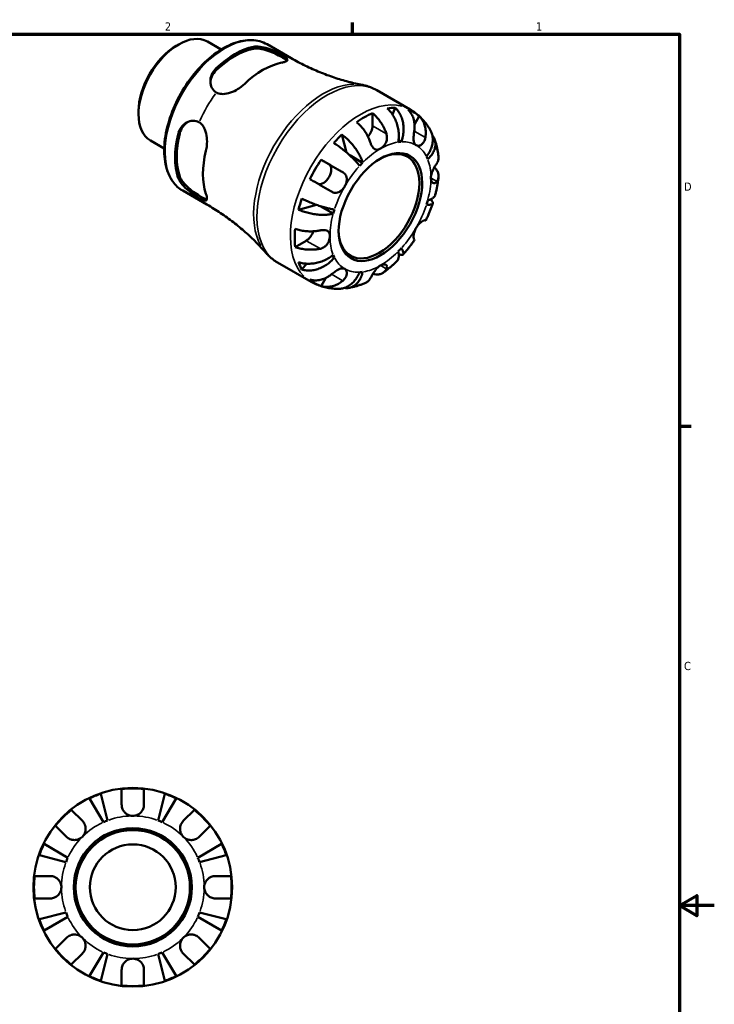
# Model space of a CAD drawing. Header units: inches. Extents: x -1.7 to 37.6, y -1.1 to 21.4.
# Tile 6 of 6: x 25.9 to 33.9, y 9.9 to 21.2. Entities that reach past the tile are written whole.
import ezdxf

# ---------------------------------------------------------------- set-up
doc = ezdxf.new("R2010")
doc.units = ezdxf.units.IN
doc.header["$MEASUREMENT"] = 0
for name, color, linetype, lineweight in [('Border (ANSI)', 7, 'Continuous', 70), ('Visible (ANSI)', 7, 'Continuous', 50), ('Visible Narrow (ANSI)', 7, 'Continuous', 35)]:
    doc.layers.add(name, color=color, linetype=linetype, lineweight=lineweight)
doc.styles.add('Note Text (ANSI)', font='tahoma.ttf')

# ---------------------------------------------------------------- blocks, each defined once
blk = doc.blocks.new('Borders Default Border')
at = {"layer": 'Border (ANSI)'}
for p, q in [((29.75, 21), (29.75, 21.134)), ((33.5, 16.5), (33.634, 16.5))]:
    blk.add_line(p, q, dxfattribs=at)
at = {"layer": 'Border (ANSI)', "flags": 128}
for points in [[(0.5, 1), (0.5, 21), (33.5, 21), (33.5, 1), (0.5, 1)], [(33.9, 11), (33.5, 11), (33.7, 11.115), (33.7, 10.885), (33.5, 11)]]:
    blk.add_lwpolyline(points, dxfattribs=at)
at = {"layer": 'Border (ANSI)', "color": 5, "true_color": 0x0000ff, "char_height": 0.0945, "attachment_point": 7, "style": 'Note Text (ANSI)'}
for s, insert in [('2', (27.596, 21.04)), ('1', (31.854, 21.04)), ('D', (33.553, 19.203)), ('C', (33.552, 13.701))]:
    blk.add_mtext(s, dxfattribs=dict(at, insert=insert))

msp = doc.modelspace()

# ---------------------------------------------------------------- linework, layer by layer
at = {"layer": 'Visible (ANSI)'}
for p, q in [((28.083, 20.915), (28.242, 20.823)), ((27.727, 20.866), (27.754, 20.882)), ((28.768, 20.884), (29.046, 20.723)), ((30.027, 20.356), (30.411, 20.135)), ((27.293, 20.114), (27.293, 20.082)), ((30.239, 20.156), (30.208, 20.077)), ((29.978, 20.094), (29.978, 19.948)), ((30.515, 20.059), (30.46, 19.965)), ((27.429, 19.781), (27.589, 19.689)), ((29.627, 19.847), (29.68, 19.643)), ((30.308, 19.764), (30.277, 19.782)), ((29.388, 19.559), (29.478, 19.507)), ((29.864, 19.525), (29.717, 19.61)), ((27.801, 19.204), (28.079, 19.044)), ((29.334, 19.042), (29.129, 18.985)), ((29.527, 18.94), (29.376, 19.027)), ((29.217, 18.63), (29.091, 18.557)), ((29.541, 18.436), (29.51, 18.454)), ((28.889, 18.38), (29.273, 18.159)), ((29.221, 18.366), (29.167, 18.299)), ((29.443, 18.203), (29.388, 18.108)), ((27.1, 12.159), (27.1, 12.337)), ((27.356, 12.337), (27.356, 12.159)), ((26.89, 11.958), (26.73, 12.229)), ((26.86, 12.283), (26.939, 11.978)), ((27.517, 11.978), (27.596, 12.283)), ((27.726, 12.229), (27.566, 11.958)), ((26.522, 12.098), (26.649, 11.972)), ((27.807, 11.972), (27.934, 12.098)), ((26.467, 11.79), (26.341, 11.917)), ((28.115, 11.917), (27.989, 11.79)), ((26.21, 11.709), (26.481, 11.549)), ((27.975, 11.549), (28.246, 11.709)), ((26.461, 11.5), (26.156, 11.579)), ((28.3, 11.579), (27.995, 11.5)), ((26.102, 11.339), (26.28, 11.339)), ((28.176, 11.339), (28.354, 11.339)), ((26.28, 11.083), (26.102, 11.083)), ((28.354, 11.083), (28.176, 11.083)), ((26.156, 10.843), (26.461, 10.922)), ((26.481, 10.873), (26.21, 10.713)), ((28.246, 10.713), (27.975, 10.873)), ((27.995, 10.922), (28.3, 10.843)), ((26.341, 10.505), (26.467, 10.632)), ((27.989, 10.632), (28.115, 10.505)), ((26.649, 10.45), (26.522, 10.324)), ((26.73, 10.193), (26.89, 10.464)), ((26.939, 10.444), (26.86, 10.139)), ((27.596, 10.139), (27.517, 10.444)), ((27.566, 10.464), (27.726, 10.193)), ((27.934, 10.324), (27.807, 10.45)), ((27.1, 10.085), (27.1, 10.263)), ((27.356, 10.263), (27.356, 10.085))]:
    msp.add_line(p, q, dxfattribs=at)
for radius in [1.14, 0.678, 0.656, 0.492]:
    msp.add_circle((27.228, 11.211), radius, dxfattribs=at)
for radius, start, end in [(1.134, 83.5038, 96.4962), (1.134, 108.9533, 116.0467), (1.134, 63.9533, 71.0467), (1.134, 128.5038, 141.4962), (1.134, 38.5038, 51.4962), (0.819, 110.6662, 114.3338), (0.819, 65.6662, 69.3338), (1.134, 153.9533, 161.0467), (1.134, 18.9533, 26.0467), (0.819, 155.6662, 159.3338), (0.819, 20.6662, 24.3338), (1.134, 173.5038, 186.4962), (1.134, 353.5038, 6.4962), (0.819, 200.6662, 204.3338), (0.819, 335.6662, 339.3338), (1.134, 198.9533, 206.0467), (1.134, 333.9533, 341.0467), (1.134, 218.5038, 231.4962), (0.819, 245.6662, 249.3338), (0.819, 290.6662, 294.3338), (1.134, 308.5038, 321.4962), (1.134, 243.9533, 251.0467), (1.134, 288.9533, 296.0467), (1.134, 263.5038, 276.4962)]:
    msp.add_arc((27.228, 11.211), radius, start, end, dxfattribs=at)
for centre, major_axis, start_param, end_param in [((27.756, 20.348), (-0.327, -0.567), 3.141593, 6.283185), ((27.728, 20.364), (-0.307, -0.533), 3.928925, 5.495853), ((28.398, 19.978), (0.484, 0.84), 0.467028, 1.099901), ((28.398, 19.978), (0.47, 0.817), 0.457907, 1.109022), ((28.722, 19.792), (-0.486, -0.845), 3.610505, 4.239609), ((29.887, 19.121), (0.566, 0.982), 0.328863, 0.452668), ((29.887, 19.121), (0.566, 0.982), 6.167871, 6.394632), ((29.887, 19.121), (0.566, 0.982), 0.670084, 0.896845), ((29.887, 19.895), (-0.064, -0.111), 1.2298, 2.354261), ((28.398, 19.978), (0.484, 0.84), 2.037824, 2.670697), ((28.398, 19.978), (0.47, 0.817), 2.028704, 2.679818), ((29.887, 19.121), (0.566, 0.982), 1.114261, 1.238066), ((28.722, 19.792), (-0.486, -0.845), 5.181302, 5.810405), ((30.053, 19.025), (0.327, 0.568), 2.371437, 7.053341), ((30.069, 19.016), (0.409, 0.71), 0.35876, 0.422771), ((29.887, 19.121), (0.566, 0.982), 1.455482, 1.682243), ((30.069, 19.016), (0.409, 0.71), 5.856547, 5.920558), ((29.414, 19.396), (0.064, 0.111), 3.206033, 6.281252), ((30.069, 19.016), (-0.409, -0.71), 4.285751, 4.349762), ((29.887, 19.121), (0.566, 0.982), 1.899659, 2.023464), ((30.069, 19.016), (-0.409, -0.71), 5.071149, 5.13516), ((30.069, 19.016), (0.409, 0.71), 5.071149, 5.13516), ((29.887, 19.121), (0.566, 0.982), 2.24088, 2.467641), ((29.217, 18.735), (-0.064, -0.111), 0.783464, 1.915229), ((30.069, 19.016), (0.409, 0.71), 4.285751, 4.349762), ((30.069, 19.016), (-0.409, -0.71), 5.856547, 5.920558), ((29.887, 19.121), (-0.566, -0.982), 5.82665, 5.950455), ((30.069, 19.016), (-0.409, -0.71), 0.35876, 0.422771), ((29.887, 19.121), (-0.566, -0.982), 6.167871, 6.394632)]:
    msp.add_ellipse(centre, major_axis=major_axis, ratio=0.578093, start_param=start_param, end_param=end_param, dxfattribs=at)
msp.add_ellipse((30.069, 19.016), major_axis=(0.338, 0.588), ratio=0.578093, dxfattribs=at)
for points, knots in [([(28.768, 20.884), (28.716, 20.913), (28.656, 20.93), (28.527, 20.934), (28.457, 20.921), (28.311, 20.867), (28.236, 20.824), (28.09, 20.714), (28.019, 20.647), (27.889, 20.494), (27.829, 20.408), (27.728, 20.229), (27.686, 20.134), (27.623, 19.945), (27.602, 19.85), (27.584, 19.67), (27.588, 19.584), (27.619, 19.431), (27.647, 19.363), (27.718, 19.265), (27.756, 19.23), (27.801, 19.204)], [5.499721, 5.499721, 5.499721, 5.499721, 5.797848, 5.797848, 6.109453, 6.109453, 6.434254, 6.434254, 6.760497, 6.760497, 7.085688, 7.085688, 7.410444, 7.410444, 7.735719, 7.735719, 8.06203, 8.06203, 8.38623, 8.38623, 8.641314, 8.641314, 8.641314, 8.641314]), ([(28.611, 20.854), (28.632, 20.858), (28.659, 20.859), (28.717, 20.851), (28.748, 20.844), (28.805, 20.825), (28.834, 20.814), (28.889, 20.789), (28.915, 20.776), (28.936, 20.763), (28.937, 20.763), (28.938, 20.762)], [0.8896133, 0.8896133, 0.8896133, 0.8896133, 1.1304747, 1.1304747, 1.371336, 1.371336, 1.592758, 1.592758, 1.8141799, 1.8141799, 1.8231876, 1.8231876, 1.8231876, 1.8231876]), ([(28.611, 20.831), (28.632, 20.835), (28.659, 20.835), (28.717, 20.827), (28.748, 20.819), (28.805, 20.8), (28.834, 20.789), (28.889, 20.763), (28.915, 20.75), (28.956, 20.726), (28.974, 20.715), (28.99, 20.701), (28.993, 20.697), (28.996, 20.694)], [0.890303, 0.890303, 0.890303, 0.890303, 1.132585, 1.132585, 1.374868, 1.374868, 1.596482, 1.596482, 1.818096, 1.818096, 2.039709, 2.039709, 2.129281, 2.129281, 2.129281, 2.129281]), ([(28.938, 20.762), (28.952, 20.754), (28.964, 20.747), (28.983, 20.733), (28.991, 20.727), (29.004, 20.712), (29.005, 20.704), (28.995, 20.692), (28.987, 20.687), (28.963, 20.678), (28.951, 20.675), (28.936, 20.672)], [-0.9616137, -0.9616137, -0.9616137, -0.9616137, -0.8100734, -0.8100734, -0.6512593, -0.6512593, -0.3914548, -0.3914548, -0.1706795, -0.1706795, 0, 0, 0, 0]), ([(29.046, 20.723), (29.099, 20.693), (29.153, 20.664), (29.262, 20.611), (29.318, 20.586), (29.428, 20.541), (29.483, 20.52), (29.593, 20.484), (29.648, 20.468), (29.755, 20.44), (29.808, 20.428), (29.859, 20.418)], [5.4997209, 5.4997209, 5.4997209, 5.4997209, 5.5389427, 5.5389427, 5.5781646, 5.5781646, 5.6173864, 5.6173864, 5.6566083, 5.6566083, 5.6958301, 5.6958301, 5.6958301, 5.6958301]), ([(28.187, 20.33), (28.186, 20.331), (28.186, 20.331), (28.185, 20.331), (28.164, 20.343), (28.147, 20.361), (28.124, 20.405), (28.118, 20.43), (28.117, 20.48), (28.122, 20.509), (28.146, 20.563), (28.163, 20.588), (28.185, 20.608)], [-0.0090077, -0.0090077, -0.0090077, -0.0090077, 0, 0, 0, 0.221422, 0.221422, 0.4428439, 0.4428439, 0.6837052, 0.6837052, 0.9245666, 0.9245666, 0.9245666, 0.9245666]), ([(28.118, 20.446), (28.119, 20.468), (28.125, 20.49), (28.146, 20.54), (28.163, 20.565), (28.185, 20.586)], [0.4924857, 0.4924857, 0.4924857, 0.4924857, 0.6855101, 0.6855101, 0.927793, 0.927793, 0.927793, 0.927793]), ([(28.509, 20.426), (28.497, 20.415), (28.484, 20.404), (28.452, 20.381), (28.434, 20.369), (28.387, 20.343), (28.356, 20.33), (28.299, 20.315), (28.272, 20.311), (28.225, 20.315), (28.205, 20.32), (28.187, 20.33)], [-0.9586093, -0.9586093, -0.9586093, -0.9586093, -0.8216842, -0.8216842, -0.6573857, -0.6573857, -0.4089543, -0.4089543, -0.1895177, -0.1895177, 0, 0, 0, 0]), ([(30.027, 20.356), (30.017, 20.362), (30.006, 20.367), (29.984, 20.378), (29.973, 20.383), (29.951, 20.392), (29.94, 20.396), (29.917, 20.404), (29.906, 20.407), (29.882, 20.413), (29.871, 20.416), (29.859, 20.418)], [5.4997209, 5.4997209, 5.4997209, 5.4997209, 5.5389427, 5.5389427, 5.5781646, 5.5781646, 5.6173864, 5.6173864, 5.6566083, 5.6566083, 5.6958301, 5.6958301, 5.6958301, 5.6958301]), ([(30.273, 19.761), (30.277, 19.779), (30.279, 19.799), (30.281, 19.84), (30.28, 19.862), (30.276, 19.901), (30.272, 19.922), (30.261, 19.964), (30.254, 19.984), (30.24, 20.021), (30.23, 20.04), (30.209, 20.076), (30.197, 20.093), (30.175, 20.121), (30.162, 20.135), (30.148, 20.147)], [3.631383, 3.631383, 3.631383, 3.631383, 3.783147, 3.783147, 3.93491, 3.93491, 4.086099, 4.086099, 4.237288, 4.237288, 4.388092, 4.388092, 4.538896, 4.538896, 4.685545, 4.685545, 4.685545, 4.685545]), ([(30.239, 20.156), (30.252, 20.144), (30.264, 20.13), (30.284, 20.101), (30.294, 20.084), (30.311, 20.048), (30.318, 20.028), (30.328, 19.992), (30.331, 19.971), (30.336, 19.928), (30.336, 19.906), (30.333, 19.867), (30.33, 19.845), (30.321, 19.803), (30.315, 19.782), (30.308, 19.764)], [0.154497, 0.154497, 0.154497, 0.154497, 0.301146, 0.301146, 0.45195, 0.45195, 0.602754, 0.602754, 0.753943, 0.753943, 0.905132, 0.905132, 1.056895, 1.056895, 1.208659, 1.208659, 1.208659, 1.208659]), ([(30.457, 19.887), (30.459, 19.901), (30.461, 19.917), (30.462, 19.953), (30.46, 19.973), (30.454, 20.009), (30.45, 20.028), (30.436, 20.063), (30.428, 20.08), (30.41, 20.108), (30.399, 20.121), (30.386, 20.133)], [3.990271, 3.990271, 3.990271, 3.990271, 4.1043276, 4.1043276, 4.2560115, 4.2560115, 4.4068722, 4.4068722, 4.557733, 4.557733, 4.7039709, 4.7039709, 4.7039709, 4.7039709]), ([(30.643, 19.896), (30.633, 19.915), (30.621, 19.933), (30.596, 19.97), (30.582, 19.987), (30.553, 20.021), (30.537, 20.038), (30.504, 20.069), (30.487, 20.083), (30.45, 20.111), (30.431, 20.123), (30.411, 20.135)], [5.1653618, 5.1653618, 5.1653618, 5.1653618, 5.2322336, 5.2322336, 5.2991054, 5.2991054, 5.3659772, 5.3659772, 5.432849, 5.432849, 5.4997209, 5.4997209, 5.4997209, 5.4997209]), ([(27.747, 19.85), (27.754, 19.879), (27.767, 19.907), (27.802, 19.954), (27.824, 19.973), (27.868, 19.997), (27.893, 20.005), (27.942, 20.007), (27.966, 20.001), (27.988, 19.989), (27.989, 19.988), (27.989, 19.988)], [0.8896133, 0.8896133, 0.8896133, 0.8896133, 1.1304747, 1.1304747, 1.371336, 1.371336, 1.592758, 1.592758, 1.8141799, 1.8141799, 1.8231876, 1.8231876, 1.8231876, 1.8231876]), ([(29.978, 20.094), (29.993, 20.082), (30.007, 20.069), (30.032, 20.042), (30.046, 20.026), (30.071, 19.991), (30.083, 19.973), (30.103, 19.939), (30.113, 19.919), (30.127, 19.885), (30.133, 19.87), (30.138, 19.856)], [0.1545017, 0.1545017, 0.1545017, 0.1545017, 0.3007396, 0.3007396, 0.4516004, 0.4516004, 0.6024612, 0.6024612, 0.754145, 0.754145, 0.8682016, 0.8682016, 0.8682016, 0.8682016]), ([(30.515, 20.059), (30.527, 20.047), (30.538, 20.033), (30.556, 20.006), (30.565, 19.989), (30.578, 19.954), (30.583, 19.935), (30.588, 19.899), (30.59, 19.879), (30.589, 19.843), (30.587, 19.827), (30.585, 19.812)], [0.1545017, 0.1545017, 0.1545017, 0.1545017, 0.3007396, 0.3007396, 0.4516004, 0.4516004, 0.6024612, 0.6024612, 0.754145, 0.754145, 0.8682016, 0.8682016, 0.8682016, 0.8682016]), ([(27.766, 19.861), (27.773, 19.89), (27.787, 19.918), (27.819, 19.961), (27.836, 19.977), (27.855, 19.99)], [0.8903025, 0.8903025, 0.8903025, 0.8903025, 1.1325855, 1.1325855, 1.3269138, 1.3269138, 1.3269138, 1.3269138]), ([(27.989, 19.988), (28.003, 19.979), (28.016, 19.968), (28.038, 19.941), (28.047, 19.924), (28.066, 19.878), (28.073, 19.845), (28.08, 19.782), (28.08, 19.753), (28.075, 19.702), (28.072, 19.681), (28.067, 19.661)], [-0.9616139, -0.9616139, -0.9616139, -0.9616139, -0.8100912, -0.8100912, -0.6512709, -0.6512709, -0.3914686, -0.3914686, -0.1706868, -0.1706868, 0, 0, 0, 0]), ([(29.956, 19.751), (29.952, 19.765), (29.946, 19.78), (29.931, 19.815), (29.921, 19.834), (29.902, 19.869), (29.89, 19.887), (29.864, 19.921), (29.851, 19.937), (29.825, 19.964), (29.811, 19.977), (29.797, 19.989)], [3.990271, 3.990271, 3.990271, 3.990271, 4.1043276, 4.1043276, 4.2560115, 4.2560115, 4.4068722, 4.4068722, 4.557733, 4.557733, 4.7039709, 4.7039709, 4.7039709, 4.7039709]), ([(30.478, 19.726), (30.474, 19.729), (30.469, 19.732), (30.462, 19.742), (30.459, 19.747), (30.453, 19.763), (30.451, 19.774), (30.449, 19.797), (30.449, 19.809), (30.45, 19.831), (30.451, 19.84), (30.453, 19.858), (30.454, 19.867), (30.456, 19.88), (30.456, 19.883), (30.457, 19.887)], [0, 0, 0, 0, 0.0727176, 0.0727176, 0.1504294, 0.1504294, 0.2566741, 0.2566741, 0.3574985, 0.3574985, 0.4278256, 0.4278256, 0.4958936, 0.4958936, 0.523971, 0.523971, 0.523971, 0.523971]), ([(30.597, 19.596), (30.609, 19.612), (30.621, 19.629), (30.641, 19.665), (30.649, 19.684), (30.66, 19.718), (30.665, 19.737), (30.67, 19.774), (30.67, 19.793), (30.668, 19.826), (30.664, 19.843), (30.655, 19.872), (30.649, 19.885), (30.643, 19.896)], [3.6313834, 3.6313834, 3.6313834, 3.6313834, 3.7831468, 3.7831468, 3.9349102, 3.9349102, 4.0860993, 4.0860993, 4.2372883, 4.2372883, 4.3880921, 4.3880921, 4.5056183, 4.5056183, 4.5056183, 4.5056183]), ([(29.627, 19.847), (29.642, 19.836), (29.658, 19.823), (29.686, 19.798), (29.701, 19.784), (29.731, 19.752), (29.745, 19.736), (29.77, 19.705), (29.783, 19.688), (29.806, 19.654), (29.816, 19.636), (29.834, 19.605), (29.842, 19.588), (29.856, 19.555), (29.861, 19.539), (29.864, 19.525)], [0.154497, 0.154497, 0.154497, 0.154497, 0.301146, 0.301146, 0.45195, 0.45195, 0.602754, 0.602754, 0.753943, 0.753943, 0.905132, 0.905132, 1.056895, 1.056895, 1.208659, 1.208659, 1.208659, 1.208659]), ([(30.138, 19.856), (30.14, 19.849), (30.141, 19.843), (30.144, 19.83), (30.144, 19.824), (30.145, 19.809), (30.144, 19.801), (30.141, 19.779), (30.136, 19.765), (30.123, 19.738), (30.114, 19.725), (30.093, 19.703), (30.081, 19.693), (30.069, 19.686)], [-0.5276534, -0.5276534, -0.5276534, -0.5276534, -0.474105, -0.474105, -0.4238883, -0.4238883, -0.3615587, -0.3615587, -0.2513717, -0.2513717, -0.1293356, -0.1293356, 0, 0, 0, 0]), ([(30.585, 19.812), (30.584, 19.808), (30.584, 19.804), (30.581, 19.792), (30.578, 19.784), (30.571, 19.769), (30.567, 19.761), (30.556, 19.746), (30.548, 19.738), (30.529, 19.725), (30.518, 19.721), (30.497, 19.719), (30.487, 19.721), (30.478, 19.726)], [-0.5247, -0.5247, -0.5247, -0.5247, -0.4918187, -0.4918187, -0.4242098, -0.4242098, -0.3529175, -0.3529175, -0.2525465, -0.2525465, -0.1292355, -0.1292355, 0, 0, 0, 0]), ([(30.665, 19.837), (30.668, 19.833), (30.672, 19.828), (30.682, 19.812), (30.689, 19.798), (30.698, 19.769), (30.7, 19.754), (30.701, 19.726), (30.699, 19.71), (30.691, 19.678), (30.685, 19.663), (30.671, 19.635), (30.661, 19.62), (30.638, 19.591), (30.625, 19.577), (30.611, 19.565)], [0.2455671, 0.2455671, 0.2455671, 0.2455671, 0.3011464, 0.3011464, 0.4519501, 0.4519501, 0.6027539, 0.6027539, 0.7539429, 0.7539429, 0.905132, 0.905132, 1.0568954, 1.0568954, 1.2086588, 1.2086588, 1.2086588, 1.2086588]), ([(30.736, 19.595), (30.734, 19.608), (30.733, 19.621), (30.728, 19.648), (30.726, 19.661), (30.721, 19.687), (30.718, 19.7), (30.711, 19.726), (30.708, 19.739), (30.7, 19.765), (30.696, 19.778), (30.691, 19.791)], [4.8335561, 4.8335561, 4.8335561, 4.8335561, 4.8760735, 4.8760735, 4.9185909, 4.9185909, 4.9611082, 4.9611082, 5.0036256, 5.0036256, 5.046143, 5.046143, 5.046143, 5.046143]), ([(29.83, 19.489), (29.823, 19.499), (29.814, 19.511), (29.792, 19.535), (29.78, 19.548), (29.756, 19.573), (29.742, 19.586), (29.712, 19.614), (29.697, 19.628), (29.667, 19.654), (29.65, 19.667), (29.616, 19.694), (29.599, 19.707), (29.568, 19.729), (29.551, 19.74), (29.535, 19.751)], [3.631383, 3.631383, 3.631383, 3.631383, 3.783147, 3.783147, 3.93491, 3.93491, 4.086099, 4.086099, 4.237288, 4.237288, 4.388092, 4.388092, 4.538896, 4.538896, 4.685545, 4.685545, 4.685545, 4.685545]), ([(30.069, 19.686), (30.06, 19.681), (30.052, 19.678), (30.034, 19.674), (30.025, 19.673), (30.008, 19.677), (30.001, 19.681), (29.988, 19.692), (29.982, 19.699), (29.974, 19.712), (29.971, 19.717), (29.965, 19.728), (29.963, 19.733), (29.959, 19.743), (29.958, 19.747), (29.956, 19.751)], [0, 0, 0, 0, 0.092316, 0.092316, 0.1969275, 0.1969275, 0.2967982, 0.2967982, 0.3837033, 0.3837033, 0.4382012, 0.4382012, 0.487457, 0.487457, 0.5217406, 0.5217406, 0.5217406, 0.5217406]), ([(29.388, 19.559), (29.405, 19.549), (29.422, 19.539), (29.455, 19.52), (29.474, 19.509), (29.511, 19.488), (29.53, 19.477), (29.564, 19.457), (29.582, 19.447), (29.613, 19.429), (29.626, 19.422), (29.637, 19.415)], [0.1545017, 0.1545017, 0.1545017, 0.1545017, 0.3007396, 0.3007396, 0.4516004, 0.4516004, 0.6024612, 0.6024612, 0.754145, 0.754145, 0.8682016, 0.8682016, 0.8682016, 0.8682016]), ([(30.717, 19.519), (30.722, 19.528), (30.727, 19.537), (30.734, 19.558), (30.736, 19.571), (30.737, 19.586), (30.736, 19.59), (30.736, 19.595)], [3.990271, 3.990271, 3.990271, 3.990271, 4.1043276, 4.1043276, 4.2560115, 4.2560115, 4.308757, 4.308757, 4.308757, 4.308757]), ([(30.648, 19.35), (30.648, 19.359), (30.649, 19.368), (30.653, 19.389), (30.656, 19.4), (30.666, 19.426), (30.673, 19.442), (30.685, 19.466), (30.69, 19.475), (30.699, 19.49), (30.703, 19.496), (30.71, 19.507), (30.713, 19.513), (30.716, 19.518), (30.717, 19.519), (30.717, 19.519)], [-2.2624521, -2.2624521, -2.2624521, -2.2624521, -2.1788932, -2.1788932, -2.0870705, -2.0870705, -1.9601211, -1.9601211, -1.8755047, -1.8755047, -1.811327, -1.811327, -1.7448754, -1.7448754, -1.7354217, -1.7354217, -1.7354217, -1.7354217]), ([(30.688, 19.47), (30.698, 19.462), (30.706, 19.452), (30.72, 19.433), (30.726, 19.421), (30.735, 19.397), (30.737, 19.384), (30.736, 19.361), (30.734, 19.349), (30.727, 19.327), (30.722, 19.318), (30.717, 19.31)], [0.1732894, 0.1732894, 0.1732894, 0.1732894, 0.3007396, 0.3007396, 0.4516004, 0.4516004, 0.6024612, 0.6024612, 0.754145, 0.754145, 0.8682016, 0.8682016, 0.8682016, 0.8682016]), ([(27.989, 19.119), (27.989, 19.12), (27.988, 19.12), (27.987, 19.121), (27.966, 19.133), (27.942, 19.148), (27.893, 19.184), (27.868, 19.203), (27.824, 19.243), (27.802, 19.266), (27.767, 19.313), (27.754, 19.336), (27.747, 19.357)], [-0.0090077, -0.0090077, -0.0090077, -0.0090077, 0, 0, 0, 0.221422, 0.221422, 0.4428439, 0.4428439, 0.6837052, 0.6837052, 0.9245666, 0.9245666, 0.9245666, 0.9245666]), ([(28.078, 19.104), (28.074, 19.104), (28.069, 19.106), (28.048, 19.113), (28.03, 19.122), (28.009, 19.134), (27.989, 19.146), (27.964, 19.161), (27.915, 19.196), (27.89, 19.216), (27.845, 19.255), (27.823, 19.278), (27.787, 19.324), (27.773, 19.348), (27.766, 19.368)], [-0.312086, -0.312086, -0.312086, -0.312086, -0.221614, -0.221614, 0, 0, 0, 0.221614, 0.221614, 0.443227, 0.443227, 0.68551, 0.68551, 0.927793, 0.927793, 0.927793, 0.927793]), ([(29.509, 19.193), (29.497, 19.199), (29.485, 19.207), (29.454, 19.225), (29.436, 19.235), (29.402, 19.255), (29.383, 19.265), (29.346, 19.287), (29.327, 19.298), (29.294, 19.317), (29.277, 19.327), (29.26, 19.336)], [3.990271, 3.990271, 3.990271, 3.990271, 4.1043276, 4.1043276, 4.2560115, 4.2560115, 4.4068722, 4.4068722, 4.557733, 4.557733, 4.7039709, 4.7039709, 4.7039709, 4.7039709]), ([(29.637, 19.415), (29.641, 19.413), (29.644, 19.411), (29.653, 19.404), (29.658, 19.399), (29.668, 19.388), (29.672, 19.382), (29.68, 19.365), (29.683, 19.354), (29.685, 19.329), (29.683, 19.314), (29.674, 19.284), (29.668, 19.269), (29.659, 19.254)], [-0.5247, -0.5247, -0.5247, -0.5247, -0.4918187, -0.4918187, -0.4242098, -0.4242098, -0.3529175, -0.3529175, -0.2525465, -0.2525465, -0.1292355, -0.1292355, 0, 0, 0, 0]), ([(30.717, 19.31), (30.715, 19.307), (30.714, 19.304), (30.708, 19.298), (30.705, 19.295), (30.698, 19.291), (30.694, 19.289), (30.684, 19.288), (30.678, 19.289), (30.665, 19.297), (30.659, 19.304), (30.651, 19.324), (30.648, 19.336), (30.648, 19.35)], [-0.5211875, -0.5211875, -0.5211875, -0.5211875, -0.4827149, -0.4827149, -0.4207878, -0.4207878, -0.3526592, -0.3526592, -0.2514043, -0.2514043, -0.1290367, -0.1290367, 0, 0, 0, 0]), ([(30.699, 19.157), (30.702, 19.171), (30.706, 19.185), (30.712, 19.212), (30.715, 19.226), (30.72, 19.253), (30.723, 19.267), (30.727, 19.294), (30.729, 19.308), (30.733, 19.335), (30.735, 19.349), (30.736, 19.362)], [4.3726891, 4.3726891, 4.3726891, 4.3726891, 4.415744, 4.415744, 4.458799, 4.458799, 4.5018539, 4.5018539, 4.5449089, 4.5449089, 4.5879639, 4.5879639, 4.5879639, 4.5879639]), ([(29.659, 19.254), (29.654, 19.246), (29.649, 19.238), (29.637, 19.222), (29.631, 19.215), (29.614, 19.2), (29.604, 19.193), (29.583, 19.183), (29.572, 19.18), (29.554, 19.179), (29.546, 19.179), (29.532, 19.182), (29.524, 19.185), (29.515, 19.19), (29.512, 19.191), (29.509, 19.193)], [0, 0, 0, 0, 0.0727176, 0.0727176, 0.1504294, 0.1504294, 0.2566741, 0.2566741, 0.3574985, 0.3574985, 0.4278256, 0.4278256, 0.4958936, 0.4958936, 0.523971, 0.523971, 0.523971, 0.523971]), ([(28.067, 19.168), (28.071, 19.156), (28.074, 19.145), (28.078, 19.125), (28.079, 19.116), (28.078, 19.098), (28.074, 19.092), (28.059, 19.089), (28.048, 19.091), (28.022, 19.102), (28.007, 19.109), (27.989, 19.119)], [-0.9586342, -0.9586342, -0.9586342, -0.9586342, -0.8216916, -0.8216916, -0.6573685, -0.6573685, -0.4089455, -0.4089455, -0.1895163, -0.1895163, -0.0000246, -0.0000246, -0.0000246, -0.0000246]), ([(29.167, 19.113), (29.184, 19.104), (29.202, 19.096), (29.237, 19.08), (29.257, 19.072), (29.297, 19.055), (29.317, 19.048), (29.354, 19.035), (29.374, 19.028), (29.413, 19.016), (29.432, 19.01), (29.465, 19.002), (29.482, 18.998), (29.514, 18.992), (29.529, 18.99), (29.541, 18.988)], [0.154497, 0.154497, 0.154497, 0.154497, 0.301146, 0.301146, 0.45195, 0.45195, 0.602754, 0.602754, 0.753943, 0.753943, 0.905132, 0.905132, 1.056895, 1.056895, 1.208659, 1.208659, 1.208659, 1.208659]), ([(30.642, 19.103), (30.648, 19.097), (30.654, 19.091), (30.664, 19.079), (30.668, 19.073), (30.67, 19.063), (30.67, 19.058), (30.665, 19.051), (30.66, 19.048), (30.649, 19.044), (30.641, 19.043), (30.621, 19.042), (30.609, 19.043), (30.597, 19.044)], [0.3235223, 0.3235223, 0.3235223, 0.3235223, 0.4519501, 0.4519501, 0.6027539, 0.6027539, 0.7539429, 0.7539429, 0.905132, 0.905132, 1.0568954, 1.0568954, 1.2086588, 1.2086588, 1.2086588, 1.2086588]), ([(30.611, 19.092), (30.625, 19.096), (30.638, 19.101), (30.661, 19.112), (30.671, 19.119), (30.685, 19.132), (30.691, 19.14), (30.697, 19.151), (30.698, 19.154), (30.699, 19.157)], [3.6313834, 3.6313834, 3.6313834, 3.6313834, 3.7831468, 3.7831468, 3.9349102, 3.9349102, 4.0860993, 4.0860993, 4.142802, 4.142802, 4.142802, 4.142802]), ([(28.751, 18.494), (28.717, 18.533), (28.68, 18.573), (28.602, 18.652), (28.561, 18.691), (28.474, 18.767), (28.429, 18.805), (28.334, 18.878), (28.285, 18.913), (28.184, 18.981), (28.132, 19.013), (28.079, 19.044)], [2.1620189, 2.1620189, 2.1620189, 2.1620189, 2.2012408, 2.2012408, 2.2404626, 2.2404626, 2.2796845, 2.2796845, 2.3189063, 2.3189063, 2.3581282, 2.3581282, 2.3581282, 2.3581282]), ([(29.527, 18.94), (29.513, 18.937), (29.497, 18.933), (29.462, 18.929), (29.443, 18.927), (29.407, 18.927), (29.387, 18.927), (29.345, 18.93), (29.324, 18.933), (29.285, 18.939), (29.263, 18.943), (29.222, 18.953), (29.201, 18.959), (29.165, 18.971), (29.147, 18.978), (29.129, 18.985)], [3.631383, 3.631383, 3.631383, 3.631383, 3.783147, 3.783147, 3.93491, 3.93491, 4.086099, 4.086099, 4.237288, 4.237288, 4.388092, 4.388092, 4.538896, 4.538896, 4.685545, 4.685545, 4.685545, 4.685545]), ([(30.589, 18.862), (30.596, 18.875), (30.602, 18.888), (30.613, 18.914), (30.619, 18.927), (30.63, 18.953), (30.635, 18.966), (30.646, 18.992), (30.65, 19.005), (30.66, 19.031), (30.665, 19.045), (30.669, 19.058)], [4.0548545, 4.0548545, 4.0548545, 4.0548545, 4.0973136, 4.0973136, 4.1397726, 4.1397726, 4.1822317, 4.1822317, 4.2246908, 4.2246908, 4.2671498, 4.2671498, 4.2671498, 4.2671498]), ([(29.091, 18.767), (29.108, 18.76), (29.127, 18.755), (29.163, 18.746), (29.184, 18.742), (29.226, 18.738), (29.248, 18.737), (29.288, 18.737), (29.309, 18.738), (29.347, 18.742), (29.362, 18.745), (29.377, 18.748)], [0.1545017, 0.1545017, 0.1545017, 0.1545017, 0.3007396, 0.3007396, 0.4516004, 0.4516004, 0.6024612, 0.6024612, 0.754145, 0.754145, 0.8682016, 0.8682016, 0.8682016, 0.8682016]), ([(30.457, 18.643), (30.456, 18.643), (30.455, 18.644), (30.454, 18.646), (30.453, 18.648), (30.451, 18.655), (30.45, 18.66), (30.449, 18.672), (30.449, 18.681), (30.451, 18.704), (30.454, 18.718), (30.463, 18.748), (30.47, 18.764), (30.478, 18.778)], [-0.5247, -0.5247, -0.5247, -0.5247, -0.4918187, -0.4918187, -0.4242098, -0.4242098, -0.3529175, -0.3529175, -0.2525465, -0.2525465, -0.1292355, -0.1292355, 0, 0, 0, 0]), ([(30.478, 18.778), (30.483, 18.787), (30.489, 18.795), (30.5, 18.81), (30.507, 18.817), (30.523, 18.833), (30.532, 18.841), (30.549, 18.853), (30.557, 18.858), (30.568, 18.863), (30.572, 18.864), (30.578, 18.866), (30.581, 18.866), (30.584, 18.865), (30.584, 18.865), (30.585, 18.865)], [0, 0, 0, 0, 0.0727176, 0.0727176, 0.1504294, 0.1504294, 0.2566741, 0.2566741, 0.3574985, 0.3574985, 0.4278256, 0.4278256, 0.4958936, 0.4958936, 0.523971, 0.523971, 0.523971, 0.523971]), ([(30.585, 18.865), (30.587, 18.863), (30.589, 18.862), (30.59, 18.862), (30.588, 18.863), (30.585, 18.865), (30.584, 18.865), (30.584, 18.865)], [3.990271, 3.990271, 3.990271, 3.990271, 4.1043276, 4.1043276, 4.2560115, 4.2560115, 4.2856587, 4.2856587, 4.2856587, 4.2856587]), ([(29.377, 18.748), (29.382, 18.749), (29.387, 18.75), (29.399, 18.751), (29.406, 18.752), (29.421, 18.752), (29.429, 18.752), (29.446, 18.749), (29.454, 18.746), (29.471, 18.736), (29.478, 18.729), (29.487, 18.709), (29.489, 18.696), (29.489, 18.683)], [-0.5211875, -0.5211875, -0.5211875, -0.5211875, -0.4827149, -0.4827149, -0.4207878, -0.4207878, -0.3526592, -0.3526592, -0.2514043, -0.2514043, -0.1290367, -0.1290367, 0, 0, 0, 0]), ([(29.489, 18.683), (29.489, 18.674), (29.488, 18.664), (29.484, 18.644), (29.481, 18.633), (29.47, 18.607), (29.461, 18.593), (29.443, 18.572), (29.434, 18.565), (29.419, 18.554), (29.412, 18.55), (29.396, 18.543), (29.388, 18.541), (29.379, 18.538), (29.378, 18.538), (29.377, 18.538)], [-2.2624521, -2.2624521, -2.2624521, -2.2624521, -2.1788932, -2.1788932, -2.0870705, -2.0870705, -1.9601211, -1.9601211, -1.8755047, -1.8755047, -1.811327, -1.811327, -1.7448754, -1.7448754, -1.7354217, -1.7354217, -1.7354217, -1.7354217]), ([(30.461, 18.64), (30.461, 18.64), (30.461, 18.64), (30.461, 18.64), (30.459, 18.641), (30.457, 18.643)], [0.7317058, 0.7317058, 0.7317058, 0.7317058, 0.754145, 0.754145, 0.8682016, 0.8682016, 0.8682016, 0.8682016]), ([(29.377, 18.538), (29.362, 18.535), (29.347, 18.532), (29.309, 18.528), (29.288, 18.527), (29.248, 18.527), (29.226, 18.528), (29.184, 18.533), (29.163, 18.536), (29.127, 18.545), (29.108, 18.551), (29.091, 18.557)], [3.990271, 3.990271, 3.990271, 3.990271, 4.1043276, 4.1043276, 4.2560115, 4.2560115, 4.4068722, 4.4068722, 4.557733, 4.557733, 4.7039709, 4.7039709, 4.7039709, 4.7039709]), ([(30.308, 18.543), (30.315, 18.533), (30.321, 18.523), (30.33, 18.506), (30.333, 18.498), (30.336, 18.486), (30.336, 18.48), (30.331, 18.472), (30.328, 18.469), (30.318, 18.467), (30.311, 18.467), (30.296, 18.469), (30.288, 18.471), (30.279, 18.474)], [3.6313834, 3.6313834, 3.6313834, 3.6313834, 3.7831468, 3.7831468, 3.9349102, 3.9349102, 4.0860993, 4.0860993, 4.2372883, 4.2372883, 4.3880921, 4.3880921, 4.513405, 4.513405, 4.513405, 4.513405]), ([(30.331, 18.473), (30.341, 18.484), (30.35, 18.494), (30.368, 18.516), (30.377, 18.527), (30.394, 18.549), (30.403, 18.56), (30.42, 18.582), (30.429, 18.594), (30.445, 18.617), (30.453, 18.628), (30.461, 18.64)], [3.5868463, 3.5868463, 3.5868463, 3.5868463, 3.629304, 3.629304, 3.6717617, 3.6717617, 3.7142195, 3.7142195, 3.7566772, 3.7566772, 3.799135, 3.799135, 3.799135, 3.799135]), ([(28.751, 18.494), (28.759, 18.485), (28.767, 18.476), (28.784, 18.459), (28.793, 18.451), (28.811, 18.435), (28.82, 18.427), (28.839, 18.413), (28.849, 18.406), (28.869, 18.392), (28.879, 18.386), (28.889, 18.38)], [2.1620189, 2.1620189, 2.1620189, 2.1620189, 2.2012408, 2.2012408, 2.2404626, 2.2404626, 2.2796845, 2.2796845, 2.3189063, 2.3189063, 2.3581282, 2.3581282, 2.3581282, 2.3581282]), ([(29.129, 18.383), (29.147, 18.377), (29.165, 18.373), (29.201, 18.367), (29.222, 18.365), (29.263, 18.365), (29.285, 18.367), (29.324, 18.372), (29.345, 18.376), (29.387, 18.388), (29.407, 18.396), (29.443, 18.412), (29.462, 18.421), (29.497, 18.443), (29.513, 18.456), (29.527, 18.468)], [0.154497, 0.154497, 0.154497, 0.154497, 0.301146, 0.301146, 0.45195, 0.45195, 0.602754, 0.602754, 0.753943, 0.753943, 0.905132, 0.905132, 1.056895, 1.056895, 1.208659, 1.208659, 1.208659, 1.208659]), ([(29.541, 18.436), (29.529, 18.421), (29.514, 18.405), (29.482, 18.376), (29.465, 18.363), (29.432, 18.341), (29.413, 18.33), (29.374, 18.312), (29.354, 18.305), (29.317, 18.295), (29.297, 18.291), (29.257, 18.287), (29.237, 18.287), (29.202, 18.291), (29.184, 18.294), (29.167, 18.299)], [3.631383, 3.631383, 3.631383, 3.631383, 3.783147, 3.783147, 3.93491, 3.93491, 4.086099, 4.086099, 4.237288, 4.237288, 4.388092, 4.388092, 4.538896, 4.538896, 4.685545, 4.685545, 4.685545, 4.685545]), ([(30.26, 18.398), (30.262, 18.4), (30.265, 18.403), (30.272, 18.413), (30.276, 18.422), (30.28, 18.442), (30.281, 18.453), (30.279, 18.479), (30.277, 18.493), (30.273, 18.507)], [0.6965572, 0.6965572, 0.6965572, 0.6965572, 0.7539429, 0.7539429, 0.905132, 0.905132, 1.0568954, 1.0568954, 1.2086588, 1.2086588, 1.2086588, 1.2086588]), ([(29.509, 18.245), (29.512, 18.248), (29.516, 18.251), (29.526, 18.259), (29.533, 18.264), (29.548, 18.275), (29.555, 18.28), (29.574, 18.292), (29.584, 18.298), (29.607, 18.308), (29.619, 18.311), (29.641, 18.313), (29.651, 18.312), (29.659, 18.307)], [-0.5247, -0.5247, -0.5247, -0.5247, -0.4918187, -0.4918187, -0.4242098, -0.4242098, -0.3529175, -0.3529175, -0.2525465, -0.2525465, -0.1292355, -0.1292355, 0, 0, 0, 0]), ([(29.659, 18.307), (29.664, 18.304), (29.668, 18.3), (29.675, 18.291), (29.679, 18.285), (29.684, 18.27), (29.685, 18.26), (29.683, 18.239), (29.68, 18.228), (29.672, 18.21), (29.667, 18.203), (29.657, 18.19), (29.652, 18.184), (29.643, 18.175), (29.64, 18.173), (29.637, 18.171)], [0, 0, 0, 0, 0.0727176, 0.0727176, 0.1504294, 0.1504294, 0.2566741, 0.2566741, 0.3574985, 0.3574985, 0.4278256, 0.4278256, 0.4958936, 0.4958936, 0.523971, 0.523971, 0.523971, 0.523971]), ([(29.956, 18.202), (29.958, 18.205), (29.96, 18.208), (29.964, 18.216), (29.967, 18.222), (29.974, 18.235), (29.978, 18.241), (29.989, 18.259), (29.996, 18.271), (30.013, 18.295), (30.023, 18.307), (30.045, 18.33), (30.057, 18.339), (30.069, 18.346)], [-0.5211875, -0.5211875, -0.5211875, -0.5211875, -0.4827149, -0.4827149, -0.4207878, -0.4207878, -0.3526592, -0.3526592, -0.2514043, -0.2514043, -0.1290367, -0.1290367, 0, 0, 0, 0]), ([(30.138, 18.306), (30.133, 18.297), (30.127, 18.289), (30.113, 18.272), (30.103, 18.264), (30.083, 18.252), (30.071, 18.247), (30.046, 18.242), (30.032, 18.242), (30.008, 18.244), (29.996, 18.246), (29.984, 18.25)], [3.990271, 3.990271, 3.990271, 3.990271, 4.1043276, 4.1043276, 4.2560115, 4.2560115, 4.4068722, 4.4068722, 4.557733, 4.557733, 4.6852723, 4.6852723, 4.6852723, 4.6852723]), ([(30.069, 18.346), (30.077, 18.351), (30.084, 18.354), (30.1, 18.358), (30.108, 18.359), (30.124, 18.358), (30.132, 18.354), (30.141, 18.345), (30.143, 18.34), (30.145, 18.331), (30.145, 18.327), (30.143, 18.318), (30.141, 18.313), (30.138, 18.308), (30.138, 18.307), (30.138, 18.306)], [-2.2624521, -2.2624521, -2.2624521, -2.2624521, -2.1788932, -2.1788932, -2.0870705, -2.0870705, -1.9601211, -1.9601211, -1.8755047, -1.8755047, -1.811327, -1.811327, -1.7448754, -1.7448754, -1.7354217, -1.7354217, -1.7354217, -1.7354217]), ([(30.101, 18.263), (30.112, 18.271), (30.124, 18.28), (30.145, 18.296), (30.156, 18.305), (30.178, 18.323), (30.188, 18.332), (30.209, 18.35), (30.219, 18.359), (30.24, 18.378), (30.25, 18.388), (30.26, 18.398)], [3.2659741, 3.2659741, 3.2659741, 3.2659741, 3.3090339, 3.3090339, 3.3520937, 3.3520937, 3.3951535, 3.3951535, 3.4382134, 3.4382134, 3.4812732, 3.4812732, 3.4812732, 3.4812732]), ([(29.26, 18.183), (29.277, 18.178), (29.294, 18.175), (29.327, 18.173), (29.346, 18.174), (29.383, 18.181), (29.402, 18.186), (29.436, 18.199), (29.454, 18.208), (29.485, 18.227), (29.497, 18.236), (29.509, 18.245)], [0.1545017, 0.1545017, 0.1545017, 0.1545017, 0.3007396, 0.3007396, 0.4516004, 0.4516004, 0.6024612, 0.6024612, 0.754145, 0.754145, 0.8682016, 0.8682016, 0.8682016, 0.8682016]), ([(29.593, 18.078), (29.606, 18.078), (29.619, 18.079), (29.65, 18.086), (29.667, 18.092), (29.697, 18.106), (29.712, 18.116), (29.742, 18.139), (29.756, 18.152), (29.78, 18.179), (29.792, 18.196), (29.814, 18.231), (29.823, 18.25), (29.83, 18.268)], [0.331035, 0.331035, 0.331035, 0.331035, 0.4519501, 0.4519501, 0.6027539, 0.6027539, 0.7539429, 0.7539429, 0.905132, 0.905132, 1.0568954, 1.0568954, 1.2086588, 1.2086588, 1.2086588, 1.2086588]), ([(29.864, 18.272), (29.861, 18.254), (29.856, 18.235), (29.842, 18.201), (29.834, 18.185), (29.816, 18.158), (29.806, 18.145), (29.783, 18.122), (29.77, 18.113), (29.745, 18.1), (29.731, 18.094), (29.701, 18.087), (29.686, 18.086), (29.666, 18.087), (29.66, 18.087), (29.654, 18.088)], [3.6313834, 3.6313834, 3.6313834, 3.6313834, 3.7831468, 3.7831468, 3.9349102, 3.9349102, 4.0860993, 4.0860993, 4.2372883, 4.2372883, 4.3880921, 4.3880921, 4.5388958, 4.5388958, 4.5971612, 4.5971612, 4.5971612, 4.5971612]), ([(29.9, 18.148), (29.904, 18.149), (29.908, 18.151), (29.921, 18.159), (29.931, 18.167), (29.946, 18.184), (29.952, 18.193), (29.956, 18.202)], [0.5478474, 0.5478474, 0.5478474, 0.5478474, 0.6024612, 0.6024612, 0.754145, 0.754145, 0.8682016, 0.8682016, 0.8682016, 0.8682016]), ([(29.273, 18.159), (29.293, 18.148), (29.313, 18.137), (29.355, 18.119), (29.376, 18.112), (29.419, 18.099), (29.44, 18.093), (29.484, 18.085), (29.506, 18.082), (29.549, 18.078), (29.571, 18.078), (29.593, 18.078)], [2.3581282, 2.3581282, 2.3581282, 2.3581282, 2.4242183, 2.4242183, 2.4903083, 2.4903083, 2.5563984, 2.5563984, 2.6224885, 2.6224885, 2.6885785, 2.6885785, 2.6885785, 2.6885785]), ([(29.637, 18.171), (29.626, 18.161), (29.613, 18.152), (29.582, 18.133), (29.564, 18.124), (29.53, 18.111), (29.511, 18.106), (29.474, 18.1), (29.455, 18.099), (29.422, 18.101), (29.405, 18.103), (29.388, 18.108)], [3.990271, 3.990271, 3.990271, 3.990271, 4.1043276, 4.1043276, 4.2560115, 4.2560115, 4.4068722, 4.4068722, 4.557733, 4.557733, 4.7039709, 4.7039709, 4.7039709, 4.7039709]), ([(29.708, 18.089), (29.721, 18.091), (29.734, 18.094), (29.761, 18.1), (29.774, 18.103), (29.8, 18.11), (29.812, 18.114), (29.838, 18.123), (29.85, 18.127), (29.875, 18.137), (29.888, 18.142), (29.9, 18.147)], [2.8078825, 2.8078825, 2.8078825, 2.8078825, 2.8504027, 2.8504027, 2.8929229, 2.8929229, 2.9354432, 2.9354432, 2.9779634, 2.9779634, 3.0204837, 3.0204837, 3.0204837, 3.0204837]), ([(27.228, 12.03), (27.216, 12.03), (27.204, 12.032), (27.179, 12.039), (27.167, 12.045), (27.144, 12.06), (27.135, 12.069), (27.12, 12.089), (27.114, 12.098), (27.107, 12.115), (27.105, 12.122), (27.102, 12.134), (27.101, 12.14), (27.1, 12.15), (27.1, 12.154), (27.1, 12.159)], [0, 0, 0, 0, 0.092316, 0.092316, 0.1969275, 0.1969275, 0.2967982, 0.2967982, 0.3837033, 0.3837033, 0.4382012, 0.4382012, 0.487457, 0.487457, 0.5217406, 0.5217406, 0.5217406, 0.5217406]), ([(27.356, 12.159), (27.356, 12.152), (27.356, 12.146), (27.354, 12.134), (27.353, 12.128), (27.349, 12.114), (27.346, 12.107), (27.336, 12.088), (27.327, 12.076), (27.306, 12.055), (27.292, 12.046), (27.262, 12.034), (27.245, 12.03), (27.228, 12.03)], [-0.5276534, -0.5276534, -0.5276534, -0.5276534, -0.474105, -0.474105, -0.4238883, -0.4238883, -0.3615587, -0.3615587, -0.2513717, -0.2513717, -0.1293356, -0.1293356, 0, 0, 0, 0]), ([(26.649, 11.972), (26.651, 11.969), (26.654, 11.966), (26.662, 11.957), (26.667, 11.95), (26.675, 11.935), (26.678, 11.926), (26.685, 11.905), (26.686, 11.892), (26.686, 11.863), (26.683, 11.847), (26.67, 11.817), (26.661, 11.802), (26.649, 11.79)], [-0.5247, -0.5247, -0.5247, -0.5247, -0.4918187, -0.4918187, -0.4242098, -0.4242098, -0.3529175, -0.3529175, -0.2525465, -0.2525465, -0.1292355, -0.1292355, 0, 0, 0, 0]), ([(27.807, 11.79), (27.801, 11.797), (27.795, 11.805), (27.784, 11.821), (27.78, 11.831), (27.772, 11.853), (27.77, 11.867), (27.77, 11.894), (27.772, 11.907), (27.778, 11.928), (27.782, 11.936), (27.79, 11.951), (27.795, 11.958), (27.803, 11.967), (27.805, 11.969), (27.807, 11.972)], [0, 0, 0, 0, 0.0727176, 0.0727176, 0.1504294, 0.1504294, 0.2566741, 0.2566741, 0.3574985, 0.3574985, 0.4278256, 0.4278256, 0.4958936, 0.4958936, 0.523971, 0.523971, 0.523971, 0.523971]), ([(26.649, 11.79), (26.642, 11.784), (26.634, 11.778), (26.618, 11.767), (26.608, 11.763), (26.586, 11.755), (26.572, 11.753), (26.545, 11.753), (26.532, 11.755), (26.511, 11.761), (26.503, 11.765), (26.488, 11.773), (26.481, 11.778), (26.472, 11.786), (26.47, 11.788), (26.467, 11.79)], [0, 0, 0, 0, 0.0727176, 0.0727176, 0.1504294, 0.1504294, 0.2566741, 0.2566741, 0.3574985, 0.3574985, 0.4278256, 0.4278256, 0.4958936, 0.4958936, 0.523971, 0.523971, 0.523971, 0.523971]), ([(27.989, 11.79), (27.986, 11.788), (27.983, 11.785), (27.974, 11.777), (27.967, 11.772), (27.952, 11.764), (27.943, 11.761), (27.922, 11.754), (27.909, 11.753), (27.88, 11.753), (27.864, 11.756), (27.834, 11.769), (27.819, 11.778), (27.807, 11.79)], [-0.5247, -0.5247, -0.5247, -0.5247, -0.4918187, -0.4918187, -0.4242098, -0.4242098, -0.3529175, -0.3529175, -0.2525465, -0.2525465, -0.1292355, -0.1292355, 0, 0, 0, 0]), ([(26.28, 11.339), (26.285, 11.339), (26.29, 11.339), (26.302, 11.338), (26.31, 11.336), (26.325, 11.331), (26.333, 11.328), (26.353, 11.318), (26.363, 11.31), (26.384, 11.289), (26.393, 11.275), (26.405, 11.245), (26.409, 11.228), (26.409, 11.211)], [-0.5211875, -0.5211875, -0.5211875, -0.5211875, -0.4827149, -0.4827149, -0.4207878, -0.4207878, -0.3526592, -0.3526592, -0.2514043, -0.2514043, -0.1290367, -0.1290367, 0, 0, 0, 0]), ([(28.047, 11.211), (28.047, 11.222), (28.049, 11.233), (28.055, 11.255), (28.059, 11.266), (28.074, 11.291), (28.085, 11.303), (28.107, 11.32), (28.116, 11.325), (28.133, 11.332), (28.141, 11.335), (28.157, 11.338), (28.165, 11.339), (28.173, 11.339), (28.175, 11.339), (28.176, 11.339)], [-2.2624521, -2.2624521, -2.2624521, -2.2624521, -2.1788932, -2.1788932, -2.0870705, -2.0870705, -1.9601211, -1.9601211, -1.8755047, -1.8755047, -1.811327, -1.811327, -1.7448754, -1.7448754, -1.7354217, -1.7354217, -1.7354217, -1.7354217]), ([(26.409, 11.211), (26.409, 11.2), (26.407, 11.189), (26.401, 11.167), (26.397, 11.156), (26.382, 11.131), (26.371, 11.119), (26.349, 11.102), (26.34, 11.097), (26.323, 11.09), (26.315, 11.087), (26.299, 11.084), (26.292, 11.083), (26.283, 11.083), (26.282, 11.083), (26.28, 11.083)], [-2.2624521, -2.2624521, -2.2624521, -2.2624521, -2.1788932, -2.1788932, -2.0870705, -2.0870705, -1.9601211, -1.9601211, -1.8755047, -1.8755047, -1.811327, -1.811327, -1.7448754, -1.7448754, -1.7354217, -1.7354217, -1.7354217, -1.7354217]), ([(28.176, 11.083), (28.171, 11.083), (28.166, 11.083), (28.154, 11.084), (28.147, 11.086), (28.131, 11.091), (28.123, 11.094), (28.103, 11.104), (28.093, 11.112), (28.072, 11.133), (28.064, 11.147), (28.051, 11.177), (28.047, 11.194), (28.047, 11.211)], [-0.5211875, -0.5211875, -0.5211875, -0.5211875, -0.4827149, -0.4827149, -0.4207878, -0.4207878, -0.3526592, -0.3526592, -0.2514043, -0.2514043, -0.1290367, -0.1290367, 0, 0, 0, 0]), ([(26.467, 10.632), (26.47, 10.634), (26.473, 10.637), (26.482, 10.645), (26.489, 10.649), (26.504, 10.658), (26.513, 10.661), (26.534, 10.667), (26.547, 10.669), (26.576, 10.669), (26.592, 10.666), (26.622, 10.653), (26.637, 10.644), (26.649, 10.632)], [-0.5247, -0.5247, -0.5247, -0.5247, -0.4918187, -0.4918187, -0.4242098, -0.4242098, -0.3529175, -0.3529175, -0.2525465, -0.2525465, -0.1292355, -0.1292355, 0, 0, 0, 0]), ([(26.649, 10.632), (26.655, 10.625), (26.661, 10.617), (26.672, 10.601), (26.676, 10.591), (26.684, 10.569), (26.686, 10.555), (26.686, 10.528), (26.684, 10.515), (26.678, 10.494), (26.674, 10.486), (26.666, 10.471), (26.661, 10.464), (26.653, 10.455), (26.651, 10.453), (26.649, 10.45)], [0, 0, 0, 0, 0.0727176, 0.0727176, 0.1504294, 0.1504294, 0.2566741, 0.2566741, 0.3574985, 0.3574985, 0.4278256, 0.4278256, 0.4958936, 0.4958936, 0.523971, 0.523971, 0.523971, 0.523971]), ([(27.807, 10.45), (27.805, 10.453), (27.802, 10.456), (27.794, 10.465), (27.79, 10.472), (27.781, 10.487), (27.778, 10.496), (27.772, 10.517), (27.77, 10.53), (27.77, 10.559), (27.773, 10.575), (27.786, 10.605), (27.795, 10.62), (27.807, 10.632)], [-0.5247, -0.5247, -0.5247, -0.5247, -0.4918187, -0.4918187, -0.4242098, -0.4242098, -0.3529175, -0.3529175, -0.2525465, -0.2525465, -0.1292355, -0.1292355, 0, 0, 0, 0]), ([(27.807, 10.632), (27.814, 10.638), (27.822, 10.644), (27.838, 10.655), (27.848, 10.659), (27.87, 10.667), (27.884, 10.669), (27.911, 10.669), (27.924, 10.667), (27.945, 10.661), (27.953, 10.657), (27.968, 10.649), (27.975, 10.644), (27.984, 10.636), (27.986, 10.634), (27.989, 10.632)], [0, 0, 0, 0, 0.0727176, 0.0727176, 0.1504294, 0.1504294, 0.2566741, 0.2566741, 0.3574985, 0.3574985, 0.4278256, 0.4278256, 0.4958936, 0.4958936, 0.523971, 0.523971, 0.523971, 0.523971]), ([(27.1, 10.263), (27.1, 10.268), (27.1, 10.273), (27.101, 10.285), (27.103, 10.293), (27.108, 10.308), (27.111, 10.316), (27.121, 10.336), (27.129, 10.346), (27.15, 10.367), (27.164, 10.376), (27.194, 10.388), (27.211, 10.392), (27.228, 10.392)], [-0.5211875, -0.5211875, -0.5211875, -0.5211875, -0.4827149, -0.4827149, -0.4207878, -0.4207878, -0.3526592, -0.3526592, -0.2514043, -0.2514043, -0.1290367, -0.1290367, 0, 0, 0, 0]), ([(27.228, 10.392), (27.239, 10.392), (27.25, 10.39), (27.272, 10.384), (27.283, 10.38), (27.308, 10.365), (27.32, 10.354), (27.337, 10.332), (27.342, 10.323), (27.349, 10.306), (27.352, 10.298), (27.355, 10.282), (27.356, 10.274), (27.356, 10.266), (27.356, 10.264), (27.356, 10.263)], [-2.2624521, -2.2624521, -2.2624521, -2.2624521, -2.1788932, -2.1788932, -2.0870705, -2.0870705, -1.9601211, -1.9601211, -1.8755047, -1.8755047, -1.811327, -1.811327, -1.7448754, -1.7448754, -1.7354217, -1.7354217, -1.7354217, -1.7354217])]:
    msp.add_open_spline(points, degree=3, knots=knots, dxfattribs=at)
at = {"layer": 'Visible Narrow (ANSI)'}
for p, q in [((28.611, 20.833), (28.611, 20.853)), ((28.185, 20.587), (28.185, 20.607)), ((30.13, 19.86), (29.986, 19.943)), ((27.765, 19.861), (27.748, 19.851)), ((30.579, 19.816), (30.463, 19.882)), ((29.629, 19.419), (29.486, 19.502)), ((27.765, 19.368), (27.748, 19.357)), ((30.714, 19.312), (30.652, 19.347)), ((29.369, 18.543), (29.225, 18.625)), ((30.134, 18.308), (30.072, 18.344)), ((29.631, 18.175), (29.515, 18.241))]:
    msp.add_line(p, q, dxfattribs=at)
for start, end in [(91.0333, 109.6329), (70.3671, 88.9667), (115.3671, 133.9667), (46.0333, 64.6329), (136.0333, 154.6329), (25.3671, 43.9667), (160.3671, 178.9667), (1.0333, 19.6329), (181.0333, 199.6329), (340.3671, 358.9667), (205.3671, 223.9667), (316.0333, 334.6329), (226.0333, 244.6329), (295.3671, 313.9667), (250.3671, 268.9667), (271.0333, 289.6329)]:
    msp.add_arc((27.228, 11.211), 0.819, start, end, dxfattribs=at)
for centre, major_axis, start_param, end_param in [((28.284, 20.044), (-0.484, -0.84), 3.298672, 6.126106), ((28.563, 19.884), (0.484, 0.84), 0.010179, 0.193406), ((29.458, 19.368), (-0.569, -0.988), 3.298672, 6.126106), ((29.415, 19.392), (0.565, 0.981), 0.333578, 2.808015), ((28.563, 19.884), (-0.484, -0.84), 4.525488, 4.895423), ((29.842, 19.147), (0.569, 0.988), 0.15708, 2.984513), ((30.069, 19.016), (-0.409, -0.71), 3.943092, 4.267716), ((30.069, 19.016), (-0.409, -0.71), 3.582398, 3.907022), ((30.069, 19.016), (0.409, 0.71), 0.016101, 0.340725), ((30.069, 19.016), (0.409, 0.71), 5.938593, 6.263217), ((30.069, 19.016), (0.409, 0.71), 5.513888, 5.838512), ((30.069, 19.016), (-0.409, -0.71), 4.367796, 4.692421), ((30.069, 19.016), (0.409, 0.71), 5.153194, 5.477819), ((30.069, 19.016), (-0.409, -0.71), 4.72849, 5.053114), ((28.563, 19.884), (-0.484, -0.84), 6.086105, 6.272813), ((30.069, 19.016), (0.409, 0.71), 4.72849, 5.053114), ((30.069, 19.016), (-0.409, -0.71), 5.153194, 5.477819), ((30.069, 19.016), (0.409, 0.71), 4.367796, 4.692421), ((30.069, 19.016), (-0.409, -0.71), 5.513888, 5.838512), ((30.069, 19.016), (-0.409, -0.71), 5.938593, 6.263217), ((30.069, 19.016), (0.409, 0.71), 3.943092, 4.267716), ((30.069, 19.016), (-0.409, -0.71), 0.016101, 0.340725), ((30.069, 19.016), (0.409, 0.71), 3.582398, 3.907022)]:
    msp.add_ellipse(centre, major_axis=major_axis, ratio=0.578093, start_param=start_param, end_param=end_param, dxfattribs=at)

# ---------------------------------------------------------------- block references
msp.add_blockref('Borders Default Border', (0, 0))

doc.saveas('drawing.dxf')
